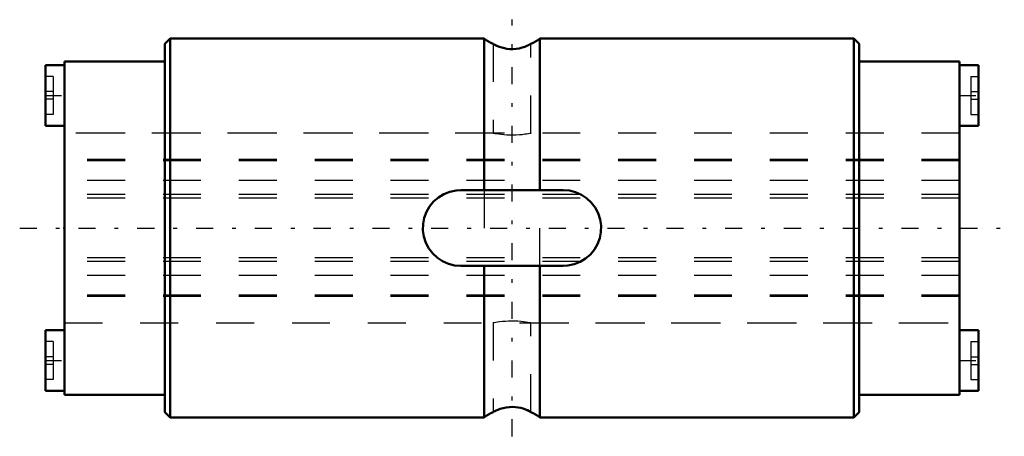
# Model space of a CAD drawing. Header units: millimetres. Extents: x -1.2 to 24.8, y -5.5 to 5.5.
import ezdxf

# ---------------------------------------------------------------- set-up
doc = ezdxf.new("R2010")
doc.units = ezdxf.units.MM
doc.linetypes.add('Center', pattern=[1.5, 0.45, -0.5, 0.05, -0.5])
doc.linetypes.add('Dashed', pattern=[2, 1, -1])
for name, color, linetype, lineweight in [('2d ConnectionPoints', 7, 'Continuous', 50), ('AM_0', 7, 'Continuous', 50), ('AM_7', 7, 'Center', 25), ('AM_9', 6, 'Dashed', 25)]:
    doc.layers.add(name, color=color, linetype=linetype, lineweight=lineweight)

# ---------------------------------------------------------------- blocks, each defined once
blk = doc.blocks.new('1_1LT5XL_Cylindar_0_in_LT5XL_23_6L_00__4')
at = {"layer": 'AM_0'}
for p, q in [((2.791, 5), (2.65, 4.859)), ((11.067, 5), (2.791, 5)), ((2.791, 5), (2.791, -5)), ((11.067, 1), (11.067, 5)), ((20.809, 5), (12.533, 5)), ((12.533, 5), (12.533, 1)), ((20.95, 4.859), (20.809, 5)), ((20.809, 5), (20.809, -5)), ((2.65, 4.859), (2.65, -4.859)), ((20.95, 4.859), (20.95, -4.859)), ((-0.5, 4.3), (-0.5, 2.7)), ((0, 4.3), (-0.5, 4.3)), ((0, 4.4), (0, -4.4)), ((2.65, 4.4), (0, 4.4)), ((23.6, 4.4), (20.95, 4.4)), ((23.6, 4.4), (23.6, -4.4)), ((24.1, 4.3), (23.6, 4.3)), ((24.1, 4.3), (24.1, 2.7)), ((-0.5, 2.7), (0, 2.7)), ((23.6, 2.7), (24.1, 2.7)), ((10.45, 1), (13.15, 1)), ((13.15, -1), (10.45, -1)), ((11.067, -5), (11.067, -1)), ((12.533, -1), (12.533, -5)), ((-0.5, -2.7), (-0.5, -4.3)), ((0, -2.7), (-0.5, -2.7)), ((24.1, -2.7), (23.6, -2.7)), ((24.1, -2.7), (24.1, -4.3)), ((-0.5, -4.3), (0, -4.3)), ((0, -4.4), (2.65, -4.4)), ((20.95, -4.4), (23.6, -4.4)), ((23.6, -4.3), (24.1, -4.3)), ((2.65, -4.859), (2.791, -5)), ((20.809, -5), (20.95, -4.859)), ((2.791, -5), (11.067, -5)), ((12.533, -5), (20.809, -5))]:
    blk.add_line(p, q, dxfattribs=at)
for points in [[(12.3, 4.859), (12.299, 4.858), (12.287, 4.852), (12.265, 4.841), (12.234, 4.825), (12.19, 4.805), (12.136, 4.784), (12.068, 4.762), (11.989, 4.742), (11.909, 4.73), (11.821, 4.724), (11.745, 4.725), (11.668, 4.733), (11.599, 4.745), (11.533, 4.761), (11.47, 4.781), (11.414, 4.803), (11.366, 4.825), (11.329, 4.844), (11.307, 4.855), (11.3, 4.859)], [(10.45, -1), (10.284, -0.986), (10.123, -0.945), (9.971, -0.878), (9.832, -0.787), (9.71, -0.672), (9.608, -0.539), (9.529, -0.389), (9.476, -0.228), (9.452, -0.062), (9.456, 0.106), (9.487, 0.269), (9.544, 0.423), (9.627, 0.567), (9.732, 0.696), (9.859, 0.806), (10.003, 0.894), (10.16, 0.957), (10.326, 0.992), (10.45, 1)], [(13.15, 1), (13.316, 0.986), (13.477, 0.945), (13.629, 0.878), (13.768, 0.787), (13.89, 0.672), (13.992, 0.539), (14.071, 0.389), (14.124, 0.228), (14.148, 0.062), (14.144, -0.106), (14.113, -0.269), (14.056, -0.423), (13.973, -0.567), (13.868, -0.696), (13.741, -0.806), (13.597, -0.894), (13.44, -0.957), (13.274, -0.992), (13.15, -1)], [(11.3, -4.859), (11.305, -4.856), (11.32, -4.848), (11.346, -4.834), (11.383, -4.817), (11.43, -4.797), (11.491, -4.774), (11.563, -4.753), (11.642, -4.737), (11.73, -4.726), (11.808, -4.724), (11.889, -4.728), (11.96, -4.737), (12.029, -4.751), (12.094, -4.769), (12.153, -4.79), (12.207, -4.812), (12.251, -4.833), (12.281, -4.849), (12.298, -4.858), (12.3, -4.859)]]:
    blk.add_lwpolyline(points, dxfattribs=at)
for centre, start, end in [((11.8, 5.95), 232.3415, 245.3857), ((11.8, 5.95), 294.5436, 307.6585), ((11.8, -5.95), 114.578, 127.6585), ((11.8, -5.95), 52.3415, 65.4555)]:
    blk.add_arc(centre, 1.2, start, end, dxfattribs=at)
at = {"layer": 'AM_7'}
for p, q in [((11.8, -5.5), (11.8, 5.5)), ((-0.525, 3.5), (0.025, 3.5)), ((23.575, 3.5), (24.125, 3.5)), ((-1.18, 0), (24.78, 0)), ((-0.525, -3.5), (0.025, -3.5)), ((23.575, -3.5), (24.125, -3.5))]:
    blk.add_line(p, q, dxfattribs=at)
at = {"layer": 'AM_9'}
for p, q in [((11.3, 4.859), (11.3, 2.5)), ((12.3, 2.5), (12.3, 4.858)), ((-0.3, 4), (-0.5, 4)), ((-0.3, 4), (-0.3, 3)), ((23.9, 4), (24.1, 4)), ((23.9, 4), (23.9, 3)), ((-0.3, 3.6), (-0.5, 3.6)), ((-0.3, 3.4), (-0.5, 3.4)), ((23.9, 3.6), (24.1, 3.6)), ((23.9, 3.4), (24.1, 3.4)), ((-0.3, 3), (-0.5, 3)), ((23.9, 3), (24.1, 3)), ((11.301, 2.5), (0, 2.5)), ((23.6, 2.5), (12.3, 2.5)), ((23.6, 1.805), (0, 1.805)), ((23.6, 1.77), (0, 1.77)), ((23.6, 1.251), (0, 1.251)), ((23.6, 0.885), (0, 0.885)), ((23.6, 0.786), (0, 0.786)), ((11.067, 1), (11.067, -1)), ((12.533, -1), (12.533, 1)), ((23.6, -0.786), (0, -0.786)), ((23.6, -0.885), (0, -0.885)), ((23.6, -1.251), (0, -1.251)), ((23.6, -1.77), (0, -1.77)), ((23.6, -1.805), (0, -1.805)), ((0, -2.5), (11.301, -2.5)), ((11.3, -2.5), (11.3, -4.859)), ((12.3, -4.858), (12.3, -2.5)), ((12.3, -2.5), (23.6, -2.5)), ((-0.3, -3), (-0.5, -3)), ((-0.3, -3), (-0.3, -4)), ((23.9, -3), (24.1, -3)), ((23.9, -3), (23.9, -4)), ((-0.3, -3.4), (-0.5, -3.4)), ((-0.3, -3.6), (-0.5, -3.6)), ((23.9, -3.4), (24.1, -3.4)), ((23.9, -3.6), (24.1, -3.6)), ((-0.3, -4), (-0.5, -4)), ((23.9, -4), (24.1, -4))]:
    blk.add_line(p, q, dxfattribs=at)
for points in [[(12.3, 2.5), (12.293, 2.499), (12.272, 2.495), (12.239, 2.489), (12.193, 2.481), (12.137, 2.473), (12.069, 2.464), (11.996, 2.457), (11.914, 2.452), (11.832, 2.45), (11.747, 2.45), (11.667, 2.453), (11.588, 2.459), (11.517, 2.466), (11.452, 2.474), (11.398, 2.482), (11.353, 2.49), (11.322, 2.496), (11.304, 2.499), (11.3, 2.5)], [(11.3, -2.5), (11.3, -2.5), (11.311, -2.498), (11.334, -2.493), (11.371, -2.487), (11.419, -2.479), (11.479, -2.47), (11.547, -2.463), (11.625, -2.456), (11.705, -2.451), (11.79, -2.45), (11.871, -2.451), (11.953, -2.454), (12.029, -2.46), (12.099, -2.468), (12.161, -2.476), (12.215, -2.484), (12.255, -2.491), (12.284, -2.497), (12.296, -2.499), (12.3, -2.5)]]:
    blk.add_lwpolyline(points, dxfattribs=at)
blk = doc.blocks.new('2_1LT5XL_23_6Shaft_0_in_LT5XL_23_6L_00__4')
at = {"layer": 'AM_9'}
for p, q in [((23.6, 2.5), (0, 2.5)), ((23.6, 1.805), (0, 1.805)), ((23.6, 1.77), (0, 1.77)), ((23.6, 1.251), (0, 1.251)), ((23.6, 0.885), (0, 0.885)), ((23.6, 0.786), (0, 0.786)), ((23.6, -0.786), (0, -0.786)), ((23.6, -0.885), (0, -0.885)), ((23.6, -1.251), (0, -1.251)), ((23.6, -1.77), (0, -1.77)), ((23.6, -1.805), (0, -1.805)), ((0, -2.5), (23.6, -2.5))]:
    blk.add_line(p, q, dxfattribs=at)

msp = doc.modelspace()

# ---------------------------------------------------------------- linework, layer by layer
at = {"layer": '2d ConnectionPoints'}
msp.add_point((0, 0), dxfattribs=at)

# ---------------------------------------------------------------- block references
for name in ['1_1LT5XL_Cylindar_0_in_LT5XL_23_6L_00__4', '2_1LT5XL_23_6Shaft_0_in_LT5XL_23_6L_00__4']:
    msp.add_blockref(name, (0, 0))

doc.saveas('drawing.dxf')
